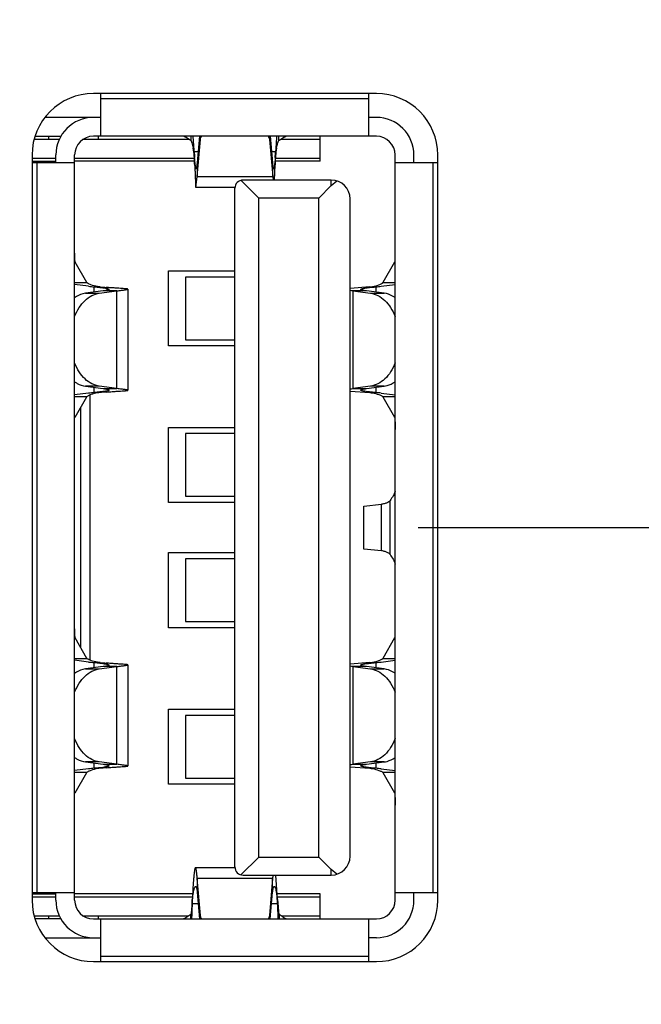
# Model space of a CAD drawing. Header units: inches. Extents: x 0 to 34, y 0 to 22.
# Tile 63 of 74: x 20.867 to 21.258, y 15.859 to 16.478. Entities that reach past the tile are written whole.
import ezdxf

# ---------------------------------------------------------------- set-up
doc = ezdxf.new("R2010")
doc.units = ezdxf.units.IN
doc.header["$LTSCALE"] = 1.87
doc.header["$MEASUREMENT"] = 0
doc.layers.get('0').update_dxf_attribs({"linetype": 'CONTINUOUS'})
doc.layers.add('02___PRT_ALL_AXES', color=7, linetype='CONTINUOUS')
doc.layers.add('DIMENSIONS', color=7, linetype='CONTINUOUS')
doc.styles.get("Standard").update_dxf_attribs({"font": 'txt', "width": 0.8})
doc.dimstyles.new('DIMSTYLE_1', dxfattribs={"dimtxt": 0.125, "dimasz": 0.18, "dimexe": 0.125, "dimexo": 0.0625, "dimgap": 0.0625, "dimtad": 0, "dimtih": 1, "dimtoh": 1, "dimdec": 3, "dimzin": 4, "dimdsep": 46, "dimtxsty": 'STANDARD', "dimblk": '_FILLED', "dimblk1": '_FILLED', "dimblk2": '_FILLED', "dimcen": 0.09, "dimadec": 0, "dimazin": 0, "dimtp": 0.001, "dimtm": 0.001, "dimtfac": 1, "dimtdec": 3, "dimtofl": 0, "dimtmove": 0, "dimatfit": 3, "dimldrblk": '_FILLED', "dimfxl": 1, "dimtolj": 1, "dimtzin": 4, "dimarcsym": 0})

# ---------------------------------------------------------------- blocks, each defined once
blk = doc.blocks.new('_FILLED')
at = {"color": 0, "linetype": 'BYBLOCK'}
blk.add_solid([(0, 0), (-1, 0.1736), (-1, -0.1736)], dxfattribs=at)
blk = doc.blocks.new('*D18')
at = {"layer": 'DIMENSIONS', "color": 2, "linetype": 'CONTINUOUS'}
for p, q in [((20.08254, 16.22325), (20.08254, 18.73495)), ((21.00196, 16.49387), (21.00196, 18.73495)), ((20.08254, 18.60995), (19.72482, 18.60995)), ((21.00196, 18.60995), (21.36196, 18.60995))]:
    blk.add_line(p, q, dxfattribs=at)
at = {"layer": 'DIMENSIONS', "color": 2, "linetype": 'CONTINUOUS', "xscale": 0.18, "yscale": 0.18, "zscale": 0.18}
blk.add_blockref('_FILLED', (20.08254, 18.60995), dxfattribs=at)
at = {"layer": 'DIMENSIONS', "color": 2, "linetype": 'CONTINUOUS', "xscale": 0.18, "yscale": 0.18, "zscale": 0.18, "rotation": 180}
blk.add_blockref('_FILLED', (21.00196, 18.60995), dxfattribs=at)
at = {"layer": 'DIMENSIONS', "color": 2, "linetype": 'CONTINUOUS', "insert": (19.66232, 18.67245), "char_height": 0.125, "width": 1.225, "attachment_point": 3, "line_spacing_factor": 0.9}
blk.add_mtext('.919{\\Ftxt.shx;\\W1.000000;\\H0.125000; }[23.35]', dxfattribs=at)
blk = doc.blocks.new('*D19')
at = {"layer": 'DIMENSIONS', "color": 2, "linetype": 'CONTINUOUS'}
for p, q in [((21.00196, 16.49387), (21.00196, 17.98495)), ((21.67957, 17.13096), (21.67957, 17.98495)), ((21.00196, 17.85995), (20.64196, 17.85995)), ((21.67957, 17.85995), (22.00312, 17.85995))]:
    blk.add_line(p, q, dxfattribs=at)
at = {"layer": 'DIMENSIONS', "color": 2, "linetype": 'CONTINUOUS', "xscale": 0.18, "yscale": 0.18, "zscale": 0.18}
blk.add_blockref('_FILLED', (21.00196, 17.85995), dxfattribs=at)
at = {"layer": 'DIMENSIONS', "color": 2, "linetype": 'CONTINUOUS', "xscale": 0.18, "yscale": 0.18, "zscale": 0.18, "rotation": 180}
blk.add_blockref('_FILLED', (21.67957, 17.85995), dxfattribs=at)
at = {"layer": 'DIMENSIONS', "color": 2, "linetype": 'CONTINUOUS', "insert": (22.06562, 17.92245), "char_height": 0.125, "width": 1.225, "attachment_point": 1, "line_spacing_factor": 0.9}
blk.add_mtext('.678{\\Ftxt.shx;\\W1.000000;\\H0.125000; }[17.21]', dxfattribs=at)
blk = doc.blocks.new('*D20')
at = {"layer": 'DIMENSIONS', "color": 2, "linetype": 'CONTINUOUS'}
for p, q in [((21.06706, 17.10995), (22.55457, 17.10995)), ((22.42957, 17.10995), (22.42957, 16.75923)), ((22.42957, 16.1585), (22.42957, 16.50923)), ((21.11722, 16.1585), (22.55457, 16.1585))]:
    blk.add_line(p, q, dxfattribs=at)
at = {"layer": 'DIMENSIONS', "color": 2, "linetype": 'CONTINUOUS', "xscale": 0.18, "yscale": 0.18, "zscale": 0.18}
for p, rotation in [((22.42957, 17.10995), 90), ((22.42957, 16.1585), 270)]:
    blk.add_blockref('_FILLED', p, dxfattribs=dict(at, rotation=rotation))
at = {"layer": 'DIMENSIONS', "color": 2, "linetype": 'CONTINUOUS', "insert": (22.42957, 16.69673), "char_height": 0.125, "width": 1.225, "attachment_point": 2, "line_spacing_factor": 0.9}
blk.add_mtext('.951{\\Ftxt.shx;\\W1.000000;\\H0.125000; }[24.17]', dxfattribs=at)
blk = doc.blocks.new('*D21')
at = {"layer": 'DIMENSIONS', "color": 2, "linetype": 'CONTINUOUS'}
for p, q in [((21.11722, 16.1585), (22.55457, 16.1585)), ((22.42957, 16.1585), (22.42957, 15.75801)), ((22.42957, 15.10751), (22.42957, 15.50801)), ((21.11722, 15.10751), (22.55457, 15.10751))]:
    blk.add_line(p, q, dxfattribs=at)
at = {"layer": 'DIMENSIONS', "color": 2, "linetype": 'CONTINUOUS', "xscale": 0.18, "yscale": 0.18, "zscale": 0.18}
for p, rotation in [((22.42957, 16.1585), 90), ((22.42957, 15.10751), 270)]:
    blk.add_blockref('_FILLED', p, dxfattribs=dict(at, rotation=rotation))
at = {"layer": 'DIMENSIONS', "color": 2, "linetype": 'CONTINUOUS', "insert": (22.42957, 15.69551), "char_height": 0.125, "width": 1.225, "attachment_point": 2, "line_spacing_factor": 0.9}
blk.add_mtext('1.051{\\Ftxt.shx;\\W1.000000;\\H0.125000; }[26.7]', dxfattribs=at)

msp = doc.modelspace()

# ---------------------------------------------------------------- linework, layer by layer
at = {"color": 7, "linetype": 'CONTINUOUS'}
for p, q in [((20.91771, 16.40456), (20.91771, 16.43137)), ((21.08622, 16.40456), (21.08622, 16.43137)), ((20.91771, 16.42818), (21.08622, 16.42818)), ((20.91771, 16.41637), (20.88245, 16.41637)), ((21.09094, 16.41637), (21.08622, 16.41637)), ((20.89152, 16.40259), (20.87567, 16.40259)), ((20.87623, 16.40456), (20.89253, 16.40456)), ((20.88464, 16.40456), (20.88464, 16.40259)), ((20.97294, 16.40259), (20.90649, 16.40259)), ((21.09094, 16.40456), (20.91299, 16.40456)), ((20.91614, 16.40259), (20.91614, 16.40456)), ((20.97447, 16.40162), (20.97447, 16.40456)), ((20.97967, 16.40456), (20.97816, 16.38782)), ((20.97816, 16.37918), (20.98025, 16.40246)), ((20.98025, 16.40246), (20.98025, 16.40456)), ((21.02368, 16.40456), (21.02368, 16.40246)), ((21.02368, 16.40246), (21.02577, 16.37918)), ((21.02577, 16.38782), (21.02426, 16.40456)), ((21.02946, 16.40456), (21.02946, 16.40162)), ((21.05551, 16.40259), (21.03099, 16.40259)), ((21.05551, 16.38881), (21.05551, 16.40456)), ((20.88937, 16.38803), (20.88937, 16.39275)), ((20.90118, 15.92425), (20.90118, 16.39275)), ((20.97637, 16.39496), (20.9788, 16.39496)), ((21.02513, 16.39496), (21.02756, 16.39496)), ((21.10275, 15.92425), (21.10275, 16.39275)), ((21.11456, 16.38803), (21.11456, 16.39275)), ((20.87437, 16.39078), (20.88937, 16.39078)), ((20.87437, 16.38881), (20.88937, 16.38881)), ((20.87437, 16.38803), (20.90118, 16.38803)), ((20.87756, 15.92897), (20.87756, 16.38803)), ((20.90118, 16.39078), (20.97647, 16.39078)), ((20.97658, 16.38881), (20.90118, 16.38881)), ((20.97816, 16.38782), (20.97816, 16.37918)), ((21.02577, 16.37918), (21.02577, 16.38782)), ((21.02683, 16.377), (21.02723, 16.38647)), ((21.05551, 16.38881), (21.02735, 16.38881)), ((21.02746, 16.39078), (21.05551, 16.39078)), ((21.10275, 16.38803), (21.12956, 16.38803)), ((21.12637, 16.38803), (21.12637, 15.92897)), ((20.97742, 16.37228), (20.97816, 16.37918)), ((20.97816, 16.37918), (21.02577, 16.37918)), ((21.00574, 16.37682), (21.01693, 16.36564)), ((21.06259, 16.377), (21.00708, 16.377)), ((21.02577, 16.37918), (21.02596, 16.377)), ((21.06259, 16.37351), (21.06259, 16.377)), ((21.06259, 16.37351), (21.06609, 16.37647)), ((21.00198, 16.37228), (20.97742, 16.37228)), ((21.00196, 15.94511), (21.00196, 16.37188)), ((21.05472, 16.36564), (21.06259, 16.37351)), ((21.01693, 15.95136), (21.01693, 16.36564)), ((21.05472, 16.36564), (21.01693, 16.36564)), ((21.05472, 15.95136), (21.05472, 16.36564)), ((21.07441, 15.95181), (21.07441, 16.36519)), ((20.90118, 16.32531), (20.90156, 16.3253)), ((20.90888, 16.31248), (20.90155, 16.3253)), ((21.10238, 16.3253), (21.09505, 16.31248)), ((21.10237, 16.3253), (21.10275, 16.32531)), ((20.96023, 16.27267), (20.96023, 16.31992)), ((20.96023, 16.31992), (21.00196, 16.31992)), ((20.90118, 16.31248), (20.90887, 16.31248)), ((20.97086, 16.31598), (20.97086, 16.27661)), ((21.00196, 16.31598), (20.97086, 16.31598)), ((21.09506, 16.31248), (21.10275, 16.31248)), ((20.90996, 16.31019), (20.90117, 16.31129)), ((20.91915, 16.30732), (20.90807, 16.30583)), ((20.90807, 16.30583), (20.9167, 16.30583)), ((20.91344, 16.30655), (20.91344, 16.30985)), ((20.91344, 16.30985), (20.91719, 16.30985)), ((20.91344, 16.30985), (20.91894, 16.30924)), ((20.9167, 16.30583), (20.92778, 16.30732)), ((20.92778, 16.30732), (20.91915, 16.30732)), ((20.92778, 16.2459), (20.92778, 16.30732)), ((20.93465, 16.30839), (20.93465, 16.24483)), ((21.08674, 16.30985), (21.07441, 16.3089)), ((21.07615, 16.30732), (21.07615, 16.2459)), ((21.08478, 16.30732), (21.07615, 16.30732)), ((21.07615, 16.30732), (21.08723, 16.30583)), ((21.09586, 16.30583), (21.08478, 16.30732)), ((21.08674, 16.30985), (21.09049, 16.30985)), ((21.08723, 16.30583), (21.09586, 16.30583)), ((21.09049, 16.30985), (21.09049, 16.30655)), ((21.09401, 16.3102), (21.10276, 16.31129)), ((20.97086, 16.27661), (21.00196, 16.27661)), ((21.00196, 16.27267), (20.96023, 16.27267)), ((20.9167, 16.24739), (20.90807, 16.24739)), ((20.90807, 16.24739), (20.91915, 16.2459)), ((20.91344, 16.24337), (20.91344, 16.24667)), ((20.91894, 16.24397), (20.91344, 16.24337)), ((20.92778, 16.2459), (20.9167, 16.24739)), ((20.91915, 16.2459), (20.92778, 16.2459)), ((21.07441, 16.24431), (21.08674, 16.24337)), ((21.08723, 16.24739), (21.07615, 16.2459)), ((21.07615, 16.2459), (21.08478, 16.2459)), ((21.08478, 16.2459), (21.09586, 16.24739)), ((21.09586, 16.24739), (21.08723, 16.24739)), ((21.09049, 16.24667), (21.09049, 16.24337)), ((20.90992, 16.24302), (20.90117, 16.24193)), ((20.90887, 16.24074), (20.90118, 16.24074)), ((20.90155, 16.22791), (20.90888, 16.24074)), ((20.91102, 16.07507), (20.91102, 16.24193)), ((20.91719, 16.24337), (20.91344, 16.24337)), ((21.09049, 16.24337), (21.08674, 16.24337)), ((21.09397, 16.24302), (21.10276, 16.24193)), ((21.09505, 16.24074), (21.10238, 16.22791)), ((21.10275, 16.24074), (21.09506, 16.24074)), ((20.90511, 16.08285), (20.90511, 16.23415)), ((20.90156, 16.22791), (20.90118, 16.22791)), ((21.10275, 16.22791), (21.10237, 16.22791)), ((20.96023, 16.17425), (20.96023, 16.22149)), ((20.96023, 16.22149), (21.00196, 16.22149)), ((20.97086, 16.21755), (20.97086, 16.17818)), ((21.00196, 16.21755), (20.97086, 16.21755)), ((20.97086, 16.17818), (21.00196, 16.17818)), ((21.00196, 16.17425), (20.96023, 16.17425)), ((21.08305, 16.17199), (21.09423, 16.17314)), ((21.08305, 16.145), (21.08305, 16.17199)), ((21.09423, 16.14386), (21.09423, 16.17314)), ((21.09969, 16.14156), (21.09969, 16.17544)), ((21.09423, 16.14386), (21.08305, 16.145)), ((20.96023, 16.09551), (20.96023, 16.14275)), ((20.96023, 16.14275), (21.00196, 16.14275)), ((20.97086, 16.13881), (20.97086, 16.09944)), ((21.00196, 16.13881), (20.97086, 16.13881)), ((21.00196, 16.09551), (20.96023, 16.09551)), ((20.97086, 16.09944), (21.00196, 16.09944)), ((20.90118, 16.08908), (20.90156, 16.08908)), ((20.90888, 16.07626), (20.90155, 16.08908)), ((21.10238, 16.08908), (21.09505, 16.07626)), ((21.10237, 16.08908), (21.10275, 16.08908)), ((20.90996, 16.07397), (20.90117, 16.07507)), ((20.90118, 16.07626), (20.90887, 16.07626)), ((20.91915, 16.0711), (20.90807, 16.06961)), ((20.91344, 16.07033), (20.91344, 16.07362)), ((20.91344, 16.07362), (20.91719, 16.07362)), ((20.91344, 16.07362), (20.91894, 16.07302)), ((20.9167, 16.06961), (20.92778, 16.0711)), ((20.92778, 16.0711), (20.91915, 16.0711)), ((20.92778, 16.00968), (20.92778, 16.0711)), ((20.93465, 16.07217), (20.93465, 16.00861)), ((21.08674, 16.07362), (21.07441, 16.07268)), ((21.07615, 16.0711), (21.07615, 16.00968)), ((21.08478, 16.0711), (21.07615, 16.0711)), ((21.07615, 16.0711), (21.08723, 16.06961)), ((21.09586, 16.06961), (21.08478, 16.0711)), ((21.08674, 16.07362), (21.09049, 16.07362)), ((21.09049, 16.07362), (21.09049, 16.07033)), ((21.09401, 16.07398), (21.10276, 16.07507)), ((21.09506, 16.07626), (21.10275, 16.07626)), ((20.90807, 16.06961), (20.9167, 16.06961)), ((21.08723, 16.06961), (21.09586, 16.06961)), ((20.96023, 15.99708), (20.96023, 16.04433)), ((20.96023, 16.04433), (21.00196, 16.04433)), ((20.97086, 16.04039), (20.97086, 16.00102)), ((21.00196, 16.04039), (20.97086, 16.04039)), ((20.9167, 16.01117), (20.90807, 16.01117)), ((20.90807, 16.01117), (20.91915, 16.00968)), ((20.91344, 16.00715), (20.91344, 16.01045)), ((20.92778, 16.00968), (20.9167, 16.01117)), ((20.91915, 16.00968), (20.92778, 16.00968)), ((21.08723, 16.01117), (21.07615, 16.00968)), ((21.07615, 16.00968), (21.08478, 16.00968)), ((21.08478, 16.00968), (21.09586, 16.01117)), ((21.09586, 16.01117), (21.08723, 16.01117)), ((21.09049, 16.01045), (21.09049, 16.00715)), ((20.90992, 16.0068), (20.90117, 16.00571)), ((20.90887, 16.00452), (20.90118, 16.00452)), ((20.90155, 15.99169), (20.90888, 16.00452)), ((20.91894, 16.00775), (20.91344, 16.00715)), ((20.91719, 16.00715), (20.91344, 16.00715)), ((21.07441, 16.00809), (21.08674, 16.00715)), ((21.09049, 16.00715), (21.08674, 16.00715)), ((21.09397, 16.0068), (21.10276, 16.00571)), ((21.09505, 16.00452), (21.10238, 15.99169)), ((21.10275, 16.00452), (21.09506, 16.00452)), ((21.00196, 15.99708), (20.96023, 15.99708)), ((20.97086, 16.00102), (21.00196, 16.00102)), ((20.90156, 15.99169), (20.90118, 15.99169)), ((21.10275, 15.99169), (21.10237, 15.99169)), ((21.01693, 15.95136), (21.00574, 15.94017)), ((21.01693, 15.95136), (21.05472, 15.95136)), ((21.06259, 15.94349), (21.05472, 15.95136)), ((20.97714, 15.94472), (21.00198, 15.94472)), ((21.06259, 15.93999), (21.06259, 15.94349)), ((21.06609, 15.94052), (21.06259, 15.94349)), ((20.97827, 15.93781), (20.97827, 15.92918)), ((20.98027, 15.91455), (20.97827, 15.93781)), ((21.02566, 15.93781), (20.97827, 15.93781)), ((21.00708, 15.93999), (21.06259, 15.93999)), ((21.02566, 15.93781), (21.02366, 15.91455)), ((21.02566, 15.92918), (21.02566, 15.93781)), ((21.02882, 15.92461), (21.02771, 15.93999)), ((20.87437, 15.92897), (20.90118, 15.92897)), ((20.87437, 15.92818), (20.88937, 15.92818)), ((20.88937, 15.92425), (20.88937, 15.92897)), ((20.97533, 15.92818), (20.90118, 15.92818)), ((20.97827, 15.92918), (20.97971, 15.91244)), ((21.02422, 15.91244), (21.02566, 15.92918)), ((21.05551, 15.92818), (21.0286, 15.92818)), ((21.05551, 15.91244), (21.05551, 15.92818)), ((21.10275, 15.92897), (21.12956, 15.92897)), ((21.11456, 15.92425), (21.11456, 15.92897)), ((20.88937, 15.92622), (20.87437, 15.92622)), ((20.97521, 15.92622), (20.90118, 15.92622)), ((20.97511, 15.92461), (20.97481, 15.91995)), ((20.97511, 15.92204), (20.97543, 15.92589)), ((20.97511, 15.92204), (20.97511, 15.92461)), ((20.97889, 15.92204), (20.97511, 15.92204)), ((21.02882, 15.92204), (21.02504, 15.92204)), ((21.05551, 15.92622), (21.02872, 15.92622)), ((21.02882, 15.92461), (21.02882, 15.92204)), ((21.02882, 15.92461), (21.02912, 15.91997)), ((20.87567, 15.9144), (20.89152, 15.9144)), ((20.89253, 15.91244), (20.87623, 15.91244)), ((20.88464, 15.9144), (20.88464, 15.91244)), ((20.90649, 15.9144), (20.97274, 15.9144)), ((20.91299, 15.91244), (21.09094, 15.91244)), ((20.91614, 15.91244), (20.91614, 15.9144)), ((20.91771, 15.88562), (20.91771, 15.91244)), ((20.9742, 15.91244), (20.9742, 15.91537)), ((20.98027, 15.91244), (20.98027, 15.91455)), ((21.02366, 15.91455), (21.02366, 15.91244)), ((21.02973, 15.91537), (21.02973, 15.91244)), ((21.03119, 15.9144), (21.05551, 15.9144)), ((21.08622, 15.88562), (21.08622, 15.91244)), ((20.88245, 15.90062), (20.91771, 15.90062)), ((21.09094, 15.90062), (21.08622, 15.90062)), ((21.08622, 15.88881), (20.91771, 15.88881))]:
    msp.add_line(p, q, dxfattribs=at)
for centre, radius, start, end in [((20.91299, 16.39275), 0.02362, 90, 180), ((21.09094, 16.39275), 0.02362, 0, 90), ((20.91299, 16.39275), 0.01181, 90, 180), ((20.60788, 16.37583), 0.36895, 4.15712, 4.46784), ((20.49139, 16.36735), 0.48576, 3.94711, 4.15903), ((19.96124, 16.33149), 1.01711, 3.57777, 3.90658), ((22.05318, 16.33082), 1.02763, 176.09907, 176.42152), ((21.51973, 16.36687), 0.49296, 175.85202, 176.06137), ((21.39542, 16.3759), 0.36832, 175.53522, 175.85423), ((21.09094, 16.39275), 0.01181, 0, 90), ((20.93548, 16.3898), 0.04097, 3.62543, 10.12212), ((21.4409, 16.42363), 0.46541, 183.53245, 184.01055), ((20.46515, 16.43009), 0.5635, 356.03107, 356.42594), ((21.06836, 16.38981), 0.04089, 169.83442, 176.37813), ((20.55333, 16.36594), 0.42387, 2.72064, 3.57695), ((21.47202, 16.36478), 0.44532, 176.44484, 177.20763), ((21.00708, 16.37188), 0.00512, 90, 180), ((21.06259, 16.36519), 0.01181, 0, 90), ((20.96715, 16.86545), 0.5582, 264.11935, 264.4786), ((20.94292, 16.57697), 0.26836, 264.49721, 265.33339), ((21.00647, 15.78876), 0.52322, 82.34692, 82.53949), ((21.03699, 16.86333), 0.55606, 275.52105, 275.88514), ((21.00579, 16.76961), 0.52841, 277.46146, 277.65213), ((20.96694, 15.68989), 0.55606, 95.52105, 95.88514), ((20.94204, 15.98615), 0.25842, 94.64863, 95.51893), ((21.03678, 15.68776), 0.5582, 84.11935, 84.4786), ((20.96715, 16.62923), 0.5582, 264.11935, 264.4786), ((20.94292, 16.34075), 0.26836, 264.49721, 265.33339), ((21.00647, 15.55254), 0.52322, 82.34692, 82.53949), ((21.03699, 16.62711), 0.55606, 275.52105, 275.88514), ((21.00579, 16.53339), 0.52841, 277.46146, 277.65213), ((20.96694, 15.45367), 0.55606, 95.52105, 95.88514), ((20.94204, 15.74993), 0.25842, 94.64863, 95.51893), ((21.03678, 15.45154), 0.5582, 84.11935, 84.4786), ((21.06259, 15.95181), 0.01181, 270, 360), ((21.00708, 15.94511), 0.00512, 180, 270), ((21.16271, 15.92619), 0.13755, 174.24128, 175.15329), ((21.94887, 15.8669), 0.97547, 176.23616, 176.60833), ((20.91299, 15.92425), 0.02362, 180, 270), ((20.91299, 15.92425), 0.01181, 180, 270), ((21.19399, 15.90901), 0.21927, 176.59421, 178.09802), ((20.95063, 15.91744), 0.07833, 3.36527, 6.20887), ((20.80911, 15.90897), 0.22009, 1.88924, 3.40539), ((21.09094, 15.92425), 0.02362, 270, 360), ((21.09094, 15.92425), 0.01181, 270, 360), ((21.29915, 15.90513), 0.3245, 178.02849, 178.34632), ((20.70317, 15.90507), 0.3261, 1.64455, 1.95979), ((21.39081, 15.90249), 0.41619, 178.34824, 178.63265), ((20.61285, 15.90249), 0.41646, 1.36754, 1.6429)]:
    msp.add_arc(centre, radius, start, end, dxfattribs=at)
for points, knots in [([(20.97447, 16.40162), (20.97358, 16.40213), (20.97197, 16.40327), (20.97023, 16.4043), (20.96931, 16.40456)], [0, 0, 0, 0, 0.515232, 1, 1, 1, 1]), ([(20.97582, 16.397), (20.97571, 16.39763), (20.97548, 16.39874), (20.97514, 16.40002), (20.97488, 16.4008), (20.97472, 16.40121), (20.9746, 16.40146), (20.97451, 16.4016), (20.97447, 16.40162)], [0, 0, 0, 0, 0.395104, 0.702595, 0.818686, 0.907574, 0.968086, 1, 1, 1, 1]), ([(20.98025, 16.40246), (20.98027, 16.40264), (20.98039, 16.40339), (20.98075, 16.4041), (20.98109, 16.40456)], [0, 0, 0, 0, 0.241696, 1, 1, 1, 1]), ([(21.02284, 16.40456), (21.02296, 16.4044), (21.02338, 16.40377), (21.02363, 16.40302), (21.02368, 16.40246)], [0, 0, 0, 0, 0.262499, 1, 1, 1, 1]), ([(21.02812, 16.39702), (21.02823, 16.39765), (21.02846, 16.39875), (21.02879, 16.40003), (21.02905, 16.40081), (21.02921, 16.40121), (21.02934, 16.40146), (21.02942, 16.4016), (21.02946, 16.40162)], [0, 0, 0, 0, 0.395119, 0.702561, 0.818646, 0.907535, 0.968058, 1, 1, 1, 1]), ([(21.03462, 16.40456), (21.0337, 16.4043), (21.03196, 16.40327), (21.03035, 16.40213), (21.02946, 16.40162)], [0, 0, 0, 0, 0.484768, 1, 1, 1, 1]), ([(20.97752, 16.38409), (20.97747, 16.38409), (20.97737, 16.38429), (20.97728, 16.38463), (20.97717, 16.38523), (20.97707, 16.38603), (20.97696, 16.38704), (20.9768, 16.38875), (20.9767, 16.39012), (20.97663, 16.39108)], [0, 0, 0, 0, 0.023058, 0.075847, 0.160283, 0.275534, 0.419772, 0.590519, 1, 1, 1, 1]), ([(20.97816, 16.38782), (20.97811, 16.38729), (20.97802, 16.38636), (20.97788, 16.38521), (20.97774, 16.3845), (20.97763, 16.38418), (20.97756, 16.38409), (20.97752, 16.38409)], [0, 0, 0, 0, 0.417194, 0.728155, 0.921682, 0.973753, 1, 1, 1, 1]), ([(21.02641, 16.38409), (21.02637, 16.38409), (21.0263, 16.38418), (21.02619, 16.3845), (21.02605, 16.38521), (21.02591, 16.38636), (21.02582, 16.38729), (21.02577, 16.38782)], [0, 0, 0, 0, 0.026247, 0.078318, 0.271845, 0.582806, 1, 1, 1, 1]), ([(21.0273, 16.39108), (21.02723, 16.39012), (21.02713, 16.38875), (21.02697, 16.38704), (21.02686, 16.38603), (21.02676, 16.38523), (21.02665, 16.38463), (21.02656, 16.38429), (21.02646, 16.38409), (21.02641, 16.38409)], [0, 0, 0, 0, 0.409481, 0.580228, 0.724466, 0.839717, 0.924153, 0.976942, 1, 1, 1, 1]), ([(20.97672, 16.38606), (20.97677, 16.38507), (20.97686, 16.38318), (20.97697, 16.38049), (20.97706, 16.37813), (20.97714, 16.37613), (20.9772, 16.37471), (20.97725, 16.37379), (20.97728, 16.37326), (20.97731, 16.37286), (20.97734, 16.37254), (20.97737, 16.37239), (20.9774, 16.37228), (20.97742, 16.37228)], [0, 0, 0, 0, 0.215823, 0.411628, 0.583896, 0.729484, 0.845596, 0.891951, 0.930189, 0.960137, 0.981714, 0.994889, 1, 1, 1, 1]), ([(20.90155, 16.3253), (20.90151, 16.32538), (20.90146, 16.32565), (20.90139, 16.32615), (20.90134, 16.32689), (20.90126, 16.32826), (20.9012, 16.33032), (20.90118, 16.33206), (20.90118, 16.33299)], [0, 0, 0, 0, 0.035112, 0.102139, 0.199359, 0.323711, 0.636566, 1, 1, 1, 1]), ([(20.9114, 16.31114), (20.91106, 16.31127), (20.91046, 16.31151), (20.90969, 16.31188), (20.90919, 16.31219), (20.90893, 16.31238), (20.90888, 16.31248)], [0, 0, 0, 0, 0.377246, 0.675171, 0.885106, 1, 1, 1, 1]), ([(21.09252, 16.31114), (21.09286, 16.31127), (21.09347, 16.31151), (21.09424, 16.31188), (21.09474, 16.31219), (21.095, 16.31238), (21.09505, 16.31248)], [0, 0, 0, 0, 0.377309, 0.675251, 0.885154, 1, 1, 1, 1]), ([(20.90116, 16.29118), (20.90193, 16.29314), (20.90374, 16.29678), (20.90742, 16.30134), (20.91178, 16.30454), (20.91508, 16.30561), (20.9167, 16.30583)], [0, 0, 0, 0, 0.283122, 0.543095, 0.78003, 1, 1, 1, 1]), ([(20.90807, 16.30583), (20.90747, 16.30575), (20.90501, 16.30525), (20.90271, 16.30411), (20.90117, 16.30301)], [0, 0, 0, 0, 0.242366, 1, 1, 1, 1]), ([(20.91718, 16.30985), (20.91663, 16.3099), (20.91466, 16.31016), (20.91273, 16.31065), (20.9114, 16.31114)], [0, 0, 0, 0, 0.284033, 1, 1, 1, 1]), ([(20.91894, 16.30924), (20.91949, 16.30917), (20.92045, 16.30904), (20.92171, 16.30879), (20.92242, 16.30861), (20.92285, 16.30839), (20.92285, 16.30827)], [0, 0, 0, 0, 0.410808, 0.718461, 0.913447, 1, 1, 1, 1]), ([(20.92285, 16.30827), (20.92285, 16.30815), (20.92244, 16.30793), (20.92177, 16.30776), (20.92058, 16.30752), (20.91967, 16.30739), (20.91915, 16.30732)], [0, 0, 0, 0, 0.08729, 0.28196, 0.589377, 1, 1, 1, 1]), ([(20.93465, 16.30839), (20.93465, 16.30842), (20.93455, 16.30847), (20.93439, 16.30851), (20.93409, 16.30856), (20.93348, 16.30863), (20.93243, 16.30871), (20.93087, 16.30882), (20.9289, 16.30894), (20.92657, 16.30909), (20.92393, 16.30928), (20.92206, 16.30942), (20.92109, 16.3095)], [0, 0, 0, 0, 0.005866, 0.019274, 0.040932, 0.070905, 0.155391, 0.271308, 0.416619, 0.588604, 0.784205, 1, 1, 1, 1]), ([(20.92778, 16.30732), (20.92875, 16.30745), (20.93012, 16.30763), (20.93182, 16.30785), (20.93281, 16.30799), (20.93357, 16.3081), (20.93415, 16.3082), (20.93445, 16.30828), (20.93465, 16.30835), (20.93465, 16.30839)], [0, 0, 0, 0, 0.422419, 0.59381, 0.736196, 0.848533, 0.92992, 0.979995, 1, 1, 1, 1]), ([(21.08108, 16.30827), (21.08108, 16.30835), (21.08134, 16.30854), (21.08183, 16.30869), (21.08266, 16.30889), (21.0843, 16.30916), (21.08695, 16.30949), (21.08922, 16.30972), (21.09049, 16.30985)], [0, 0, 0, 0, 0.026864, 0.08252, 0.169803, 0.287466, 0.602982, 1, 1, 1, 1]), ([(21.08478, 16.30732), (21.08426, 16.30739), (21.08335, 16.30752), (21.08216, 16.30776), (21.08149, 16.30793), (21.08108, 16.30815), (21.08108, 16.30827)], [0, 0, 0, 0, 0.410623, 0.71804, 0.91271, 1, 1, 1, 1]), ([(21.08675, 16.30985), (21.0873, 16.3099), (21.08926, 16.31016), (21.0912, 16.31065), (21.09252, 16.31114)], [0, 0, 0, 0, 0.283966, 1, 1, 1, 1]), ([(21.08723, 16.30583), (21.08885, 16.30561), (21.09215, 16.30454), (21.09651, 16.30134), (21.10019, 16.29678), (21.102, 16.29314), (21.10277, 16.29118)], [0, 0, 0, 0, 0.21997, 0.456905, 0.716878, 1, 1, 1, 1]), ([(21.10276, 16.30301), (21.10223, 16.30339), (21.10012, 16.30473), (21.09769, 16.30558), (21.09586, 16.30583)], [0, 0, 0, 0, 0.260883, 1, 1, 1, 1]), ([(20.9167, 16.24739), (20.91508, 16.24761), (20.91178, 16.24868), (20.90742, 16.25187), (20.90374, 16.25643), (20.90193, 16.26008), (20.90116, 16.26204)], [0, 0, 0, 0, 0.21997, 0.456905, 0.716878, 1, 1, 1, 1]), ([(21.10277, 16.26204), (21.102, 16.26008), (21.10019, 16.25643), (21.09651, 16.25187), (21.09215, 16.24868), (21.08885, 16.24761), (21.08723, 16.24739)], [0, 0, 0, 0, 0.283122, 0.543095, 0.78003, 1, 1, 1, 1]), ([(20.90117, 16.2502), (20.9017, 16.24983), (20.90381, 16.24849), (20.90624, 16.24764), (20.90807, 16.24739)], [0, 0, 0, 0, 0.260883, 1, 1, 1, 1]), ([(21.09586, 16.24739), (21.09646, 16.24747), (21.09891, 16.24797), (21.10122, 16.24911), (21.10276, 16.2502)], [0, 0, 0, 0, 0.242366, 1, 1, 1, 1]), ([(20.92285, 16.24495), (20.92285, 16.24483), (20.92242, 16.24461), (20.92171, 16.24442), (20.92045, 16.24418), (20.91949, 16.24405), (20.91894, 16.24397)], [0, 0, 0, 0, 0.086553, 0.281539, 0.589192, 1, 1, 1, 1]), ([(20.91915, 16.2459), (20.91967, 16.24583), (20.92058, 16.2457), (20.92177, 16.24546), (20.92244, 16.24529), (20.92285, 16.24506), (20.92285, 16.24495)], [0, 0, 0, 0, 0.410623, 0.71804, 0.91271, 1, 1, 1, 1]), ([(20.9211, 16.24372), (20.92207, 16.2438), (20.92394, 16.24394), (20.92658, 16.24413), (20.9289, 16.24427), (20.93087, 16.2444), (20.93243, 16.2445), (20.93348, 16.24459), (20.93409, 16.24466), (20.93439, 16.24471), (20.93455, 16.24475), (20.93465, 16.2448), (20.93465, 16.24483)], [0, 0, 0, 0, 0.215811, 0.411418, 0.583402, 0.728707, 0.844619, 0.929098, 0.95907, 0.980726, 0.994133, 1, 1, 1, 1]), ([(20.93465, 16.24483), (20.93465, 16.24487), (20.93445, 16.24494), (20.93415, 16.24502), (20.93357, 16.24512), (20.93281, 16.24523), (20.93182, 16.24537), (20.93012, 16.24559), (20.92875, 16.24577), (20.92778, 16.2459)], [0, 0, 0, 0, 0.020005, 0.07008, 0.151467, 0.263805, 0.40619, 0.57758, 1, 1, 1, 1]), ([(21.08108, 16.24495), (21.08108, 16.24506), (21.08149, 16.24529), (21.08216, 16.24546), (21.08335, 16.2457), (21.08426, 16.24583), (21.08478, 16.2459)], [0, 0, 0, 0, 0.08729, 0.28196, 0.589377, 1, 1, 1, 1]), ([(21.09049, 16.24337), (21.08922, 16.24349), (21.08695, 16.24372), (21.0843, 16.24405), (21.08266, 16.24433), (21.08183, 16.24453), (21.08134, 16.24467), (21.08108, 16.24486), (21.08108, 16.24495)], [0, 0, 0, 0, 0.397018, 0.712534, 0.830197, 0.91748, 0.973136, 1, 1, 1, 1]), ([(20.91141, 16.24208), (20.91107, 16.24195), (20.91046, 16.24171), (20.90969, 16.24134), (20.90919, 16.24103), (20.90893, 16.24083), (20.90888, 16.24074)], [0, 0, 0, 0, 0.377309, 0.675251, 0.885154, 1, 1, 1, 1]), ([(20.91718, 16.24337), (20.91663, 16.24332), (20.91467, 16.24306), (20.91273, 16.24257), (20.91141, 16.24208)], [0, 0, 0, 0, 0.283966, 1, 1, 1, 1]), ([(21.08675, 16.24337), (21.0873, 16.24332), (21.08927, 16.24306), (21.0912, 16.24257), (21.09253, 16.24208)], [0, 0, 0, 0, 0.284033, 1, 1, 1, 1]), ([(21.09253, 16.24208), (21.09287, 16.24195), (21.09347, 16.24171), (21.09424, 16.24134), (21.09474, 16.24103), (21.095, 16.24083), (21.09505, 16.24074)], [0, 0, 0, 0, 0.377246, 0.675171, 0.885106, 1, 1, 1, 1]), ([(21.10238, 16.22791), (21.10242, 16.22783), (21.10247, 16.22756), (21.10254, 16.22705), (21.10259, 16.22629), (21.10267, 16.22489), (21.10274, 16.2228), (21.10275, 16.22103), (21.10275, 16.22008)], [0, 0, 0, 0, 0.035067, 0.102226, 0.199734, 0.324427, 0.637623, 1, 1, 1, 1]), ([(21.10275, 16.18142), (21.10248, 16.18037), (21.10142, 16.17835), (21.10022, 16.17647), (21.09969, 16.17545)], [0, 0, 0, 0, 0.487094, 1, 1, 1, 1]), ([(21.09969, 16.17544), (21.09965, 16.17536), (21.09949, 16.1752), (21.09899, 16.17478), (21.09796, 16.17418), (21.0963, 16.17351), (21.09497, 16.17323), (21.09423, 16.17314)], [0, 0, 0, 0, 0.041904, 0.112693, 0.328736, 0.629081, 1, 1, 1, 1]), ([(21.09969, 16.14156), (21.09965, 16.14163), (21.09949, 16.1418), (21.09899, 16.14222), (21.09796, 16.14282), (21.0963, 16.14348), (21.09497, 16.14377), (21.09423, 16.14386)], [0, 0, 0, 0, 0.041836, 0.112561, 0.328699, 0.629092, 1, 1, 1, 1]), ([(21.09969, 16.14155), (21.10022, 16.14053), (21.10142, 16.13865), (21.10248, 16.13663), (21.10275, 16.13557)], [0, 0, 0, 0, 0.512906, 1, 1, 1, 1]), ([(20.90155, 16.08908), (20.90151, 16.08916), (20.90146, 16.08943), (20.90139, 16.08993), (20.90134, 16.09068), (20.90126, 16.09206), (20.9012, 16.09412), (20.90118, 16.09587), (20.90118, 16.09681)], [0, 0, 0, 0, 0.035085, 0.10212, 0.199403, 0.323839, 0.636801, 1, 1, 1, 1]), ([(20.9114, 16.07492), (20.91106, 16.07505), (20.91046, 16.07529), (20.90969, 16.07566), (20.90919, 16.07597), (20.90893, 16.07616), (20.90888, 16.07626)], [0, 0, 0, 0, 0.377246, 0.675171, 0.885106, 1, 1, 1, 1]), ([(20.91718, 16.07362), (20.91663, 16.07368), (20.91466, 16.07394), (20.91273, 16.07443), (20.9114, 16.07492)], [0, 0, 0, 0, 0.284033, 1, 1, 1, 1]), ([(20.91894, 16.07302), (20.91949, 16.07295), (20.92045, 16.07282), (20.92171, 16.07257), (20.92242, 16.07239), (20.92285, 16.07216), (20.92285, 16.07205)], [0, 0, 0, 0, 0.410808, 0.718461, 0.913447, 1, 1, 1, 1]), ([(20.92285, 16.07205), (20.92285, 16.07193), (20.92244, 16.07171), (20.92177, 16.07154), (20.92058, 16.0713), (20.91967, 16.07117), (20.91915, 16.0711)], [0, 0, 0, 0, 0.08729, 0.28196, 0.589377, 1, 1, 1, 1]), ([(20.93465, 16.07217), (20.93465, 16.0722), (20.93455, 16.07225), (20.93439, 16.07229), (20.93409, 16.07234), (20.93348, 16.07241), (20.93243, 16.07249), (20.93087, 16.0726), (20.9289, 16.07272), (20.92657, 16.07287), (20.92393, 16.07305), (20.92206, 16.0732), (20.92109, 16.07328)], [0, 0, 0, 0, 0.005866, 0.019274, 0.040932, 0.070905, 0.155391, 0.271308, 0.416619, 0.588604, 0.784205, 1, 1, 1, 1]), ([(20.92778, 16.0711), (20.92875, 16.07123), (20.93012, 16.07141), (20.93182, 16.07163), (20.93281, 16.07176), (20.93357, 16.07188), (20.93415, 16.07198), (20.93445, 16.07206), (20.93465, 16.07212), (20.93465, 16.07217)], [0, 0, 0, 0, 0.422419, 0.59381, 0.736196, 0.848533, 0.92992, 0.979995, 1, 1, 1, 1]), ([(21.08108, 16.07205), (21.08108, 16.07213), (21.08134, 16.07232), (21.08183, 16.07247), (21.08266, 16.07267), (21.0843, 16.07294), (21.08695, 16.07327), (21.08922, 16.0735), (21.09049, 16.07362)], [0, 0, 0, 0, 0.026864, 0.08252, 0.169803, 0.287466, 0.602982, 1, 1, 1, 1]), ([(21.08478, 16.0711), (21.08426, 16.07117), (21.08335, 16.0713), (21.08216, 16.07154), (21.08149, 16.07171), (21.08108, 16.07193), (21.08108, 16.07205)], [0, 0, 0, 0, 0.410623, 0.71804, 0.91271, 1, 1, 1, 1]), ([(21.08675, 16.07362), (21.0873, 16.07368), (21.08926, 16.07394), (21.0912, 16.07443), (21.09252, 16.07492)], [0, 0, 0, 0, 0.283966, 1, 1, 1, 1]), ([(21.09252, 16.07492), (21.09286, 16.07505), (21.09347, 16.07529), (21.09424, 16.07566), (21.09474, 16.07597), (21.095, 16.07616), (21.09505, 16.07626)], [0, 0, 0, 0, 0.377309, 0.675251, 0.885154, 1, 1, 1, 1]), ([(20.90116, 16.05496), (20.90193, 16.05692), (20.90374, 16.06056), (20.90742, 16.06512), (20.91178, 16.06832), (20.91508, 16.06939), (20.9167, 16.06961)], [0, 0, 0, 0, 0.283122, 0.543095, 0.78003, 1, 1, 1, 1]), ([(20.90807, 16.06961), (20.90747, 16.06953), (20.90501, 16.06903), (20.90271, 16.06789), (20.90117, 16.06679)], [0, 0, 0, 0, 0.242366, 1, 1, 1, 1]), ([(21.08723, 16.06961), (21.08885, 16.06939), (21.09215, 16.06832), (21.09651, 16.06512), (21.10019, 16.06056), (21.102, 16.05692), (21.10277, 16.05496)], [0, 0, 0, 0, 0.21997, 0.456905, 0.716878, 1, 1, 1, 1]), ([(21.10276, 16.06679), (21.10223, 16.06717), (21.10012, 16.06851), (21.09769, 16.06936), (21.09586, 16.06961)], [0, 0, 0, 0, 0.260883, 1, 1, 1, 1]), ([(20.9167, 16.01117), (20.91508, 16.01139), (20.91178, 16.01246), (20.90742, 16.01565), (20.90374, 16.02021), (20.90193, 16.02386), (20.90116, 16.02582)], [0, 0, 0, 0, 0.21997, 0.456905, 0.716878, 1, 1, 1, 1]), ([(21.10277, 16.02582), (21.102, 16.02386), (21.10019, 16.02021), (21.09651, 16.01565), (21.09215, 16.01246), (21.08885, 16.01139), (21.08723, 16.01117)], [0, 0, 0, 0, 0.283122, 0.543095, 0.78003, 1, 1, 1, 1]), ([(20.90117, 16.01398), (20.9017, 16.01361), (20.90381, 16.01227), (20.90624, 16.01142), (20.90807, 16.01117)], [0, 0, 0, 0, 0.260883, 1, 1, 1, 1]), ([(20.92285, 16.00873), (20.92285, 16.00861), (20.92242, 16.00839), (20.92171, 16.0082), (20.92045, 16.00796), (20.91949, 16.00783), (20.91894, 16.00775)], [0, 0, 0, 0, 0.086553, 0.281539, 0.589192, 1, 1, 1, 1]), ([(20.91915, 16.00968), (20.91967, 16.00961), (20.92058, 16.00948), (20.92177, 16.00924), (20.92244, 16.00907), (20.92285, 16.00884), (20.92285, 16.00873)], [0, 0, 0, 0, 0.410623, 0.71804, 0.91271, 1, 1, 1, 1]), ([(20.93465, 16.00861), (20.93465, 16.00865), (20.93445, 16.00872), (20.93415, 16.0088), (20.93357, 16.0089), (20.93281, 16.00901), (20.93182, 16.00915), (20.93012, 16.00937), (20.92875, 16.00955), (20.92778, 16.00968)], [0, 0, 0, 0, 0.020005, 0.07008, 0.151467, 0.263805, 0.40619, 0.57758, 1, 1, 1, 1]), ([(21.08108, 16.00873), (21.08108, 16.00884), (21.08149, 16.00907), (21.08216, 16.00924), (21.08335, 16.00948), (21.08426, 16.00961), (21.08478, 16.00968)], [0, 0, 0, 0, 0.08729, 0.28196, 0.589377, 1, 1, 1, 1]), ([(21.09049, 16.00715), (21.08922, 16.00727), (21.08695, 16.0075), (21.0843, 16.00783), (21.08266, 16.00811), (21.08183, 16.00831), (21.08134, 16.00845), (21.08108, 16.00864), (21.08108, 16.00873)], [0, 0, 0, 0, 0.397018, 0.712534, 0.830197, 0.91748, 0.973136, 1, 1, 1, 1]), ([(21.09586, 16.01117), (21.09646, 16.01125), (21.09891, 16.01175), (21.10122, 16.01289), (21.10276, 16.01398)], [0, 0, 0, 0, 0.242366, 1, 1, 1, 1]), ([(20.91141, 16.00586), (20.91107, 16.00573), (20.91046, 16.00549), (20.90969, 16.00512), (20.90919, 16.00481), (20.90893, 16.00461), (20.90888, 16.00452)], [0, 0, 0, 0, 0.377309, 0.675251, 0.885154, 1, 1, 1, 1]), ([(20.91718, 16.00715), (20.91663, 16.0071), (20.91467, 16.00684), (20.91273, 16.00635), (20.91141, 16.00586)], [0, 0, 0, 0, 0.283966, 1, 1, 1, 1]), ([(20.9211, 16.0075), (20.92207, 16.00758), (20.92394, 16.00772), (20.92658, 16.0079), (20.9289, 16.00805), (20.93087, 16.00818), (20.93243, 16.00828), (20.93348, 16.00837), (20.93409, 16.00844), (20.93439, 16.00849), (20.93455, 16.00853), (20.93465, 16.00858), (20.93465, 16.00861)], [0, 0, 0, 0, 0.215811, 0.411418, 0.583402, 0.728707, 0.844619, 0.929098, 0.95907, 0.980726, 0.994133, 1, 1, 1, 1]), ([(21.08675, 16.00715), (21.0873, 16.0071), (21.08927, 16.00684), (21.0912, 16.00635), (21.09253, 16.00585)], [0, 0, 0, 0, 0.284033, 1, 1, 1, 1]), ([(21.09253, 16.00585), (21.09287, 16.00573), (21.09347, 16.00549), (21.09424, 16.00512), (21.09474, 16.00481), (21.095, 16.00461), (21.09505, 16.00452)], [0, 0, 0, 0, 0.377246, 0.675171, 0.885106, 1, 1, 1, 1]), ([(21.10238, 15.99169), (21.10242, 15.99161), (21.10247, 15.99135), (21.10254, 15.99084), (21.10259, 15.99009), (21.10267, 15.98871), (21.10273, 15.98663), (21.10275, 15.98488), (21.10275, 15.98394)], [0, 0, 0, 0, 0.035082, 0.102149, 0.199485, 0.323981, 0.636995, 1, 1, 1, 1]), ([(20.97714, 15.94472), (20.97704, 15.94472), (20.97686, 15.9443), (20.9767, 15.94366), (20.9765, 15.94245), (20.9763, 15.94088), (20.9761, 15.93887), (20.97582, 15.93552), (20.97563, 15.93283), (20.97551, 15.93093)], [0, 0, 0, 0, 0.022486, 0.075321, 0.160185, 0.275932, 0.420672, 0.591709, 1, 1, 1, 1]), ([(20.97827, 15.93781), (20.97819, 15.93879), (20.97803, 15.9405), (20.97779, 15.94247), (20.97759, 15.94364), (20.97745, 15.94421), (20.97734, 15.94455), (20.9772, 15.94472), (20.97714, 15.94472)], [0, 0, 0, 0, 0.417935, 0.728962, 0.840787, 0.922531, 0.974363, 1, 1, 1, 1]), ([(20.97543, 15.92589), (20.97554, 15.92687), (20.97576, 15.92859), (20.97618, 15.93078), (20.97659, 15.93213), (20.97694, 15.93276), (20.97715, 15.93291), (20.97724, 15.93291)], [0, 0, 0, 0, 0.397349, 0.705168, 0.905646, 0.964117, 1, 1, 1, 1]), ([(20.97724, 15.93291), (20.97737, 15.93291), (20.97757, 15.93268), (20.97772, 15.93234), (20.97793, 15.9317), (20.97812, 15.93064), (20.97823, 15.92971), (20.97827, 15.92918)], [0, 0, 0, 0, 0.100505, 0.184891, 0.295725, 0.597774, 1, 1, 1, 1]), ([(21.02566, 15.92918), (21.0257, 15.92971), (21.02581, 15.93064), (21.026, 15.9317), (21.02621, 15.93234), (21.02636, 15.93268), (21.02656, 15.93291), (21.02669, 15.93291)], [0, 0, 0, 0, 0.402233, 0.704269, 0.815105, 0.899492, 1, 1, 1, 1]), ([(21.02669, 15.93291), (21.02678, 15.93291), (21.02699, 15.93276), (21.02734, 15.93213), (21.02775, 15.93078), (21.02816, 15.9286), (21.02839, 15.92688), (21.02849, 15.92591)], [0, 0, 0, 0, 0.035908, 0.094383, 0.294829, 0.602614, 1, 1, 1, 1]), ([(20.97481, 15.91995), (20.97476, 15.91933), (20.97467, 15.91824), (20.97455, 15.91696), (20.97444, 15.91618), (20.97437, 15.91578), (20.9743, 15.91553), (20.97424, 15.9154), (20.9742, 15.91537)], [0, 0, 0, 0, 0.402261, 0.711138, 0.825859, 0.912378, 0.970074, 1, 1, 1, 1]), ([(21.02912, 15.91997), (21.02917, 15.91935), (21.02926, 15.91825), (21.02938, 15.91697), (21.02949, 15.91619), (21.02956, 15.91579), (21.02963, 15.91553), (21.02969, 15.9154), (21.02973, 15.91537)], [0, 0, 0, 0, 0.402242, 0.711158, 0.825891, 0.912415, 0.9701, 1, 1, 1, 1]), ([(20.96928, 15.91244), (20.97016, 15.9127), (20.97182, 15.91373), (20.97335, 15.91487), (20.9742, 15.91537)], [0, 0, 0, 0, 0.483653, 1, 1, 1, 1]), ([(20.98111, 15.91243), (20.98099, 15.9126), (20.98057, 15.91323), (20.98032, 15.91399), (20.98027, 15.91455)], [0, 0, 0, 0, 0.262558, 1, 1, 1, 1]), ([(21.02366, 15.91455), (21.02364, 15.91437), (21.02352, 15.91361), (21.02316, 15.9129), (21.02282, 15.91243)], [0, 0, 0, 0, 0.241706, 1, 1, 1, 1]), ([(21.02973, 15.91537), (21.03058, 15.91487), (21.03211, 15.91373), (21.03377, 15.9127), (21.03465, 15.91244)], [0, 0, 0, 0, 0.516348, 1, 1, 1, 1])]:
    msp.add_open_spline(points, degree=3, knots=knots, dxfattribs=at)
at = {"layer": '02___PRT_ALL_AXES', "color": 7, "linetype": 'CONTINUOUS'}
for p, q in [((21.09094, 16.43137), (20.91299, 16.43137)), ((20.87437, 16.39275), (20.87437, 15.92425)), ((21.12956, 15.92425), (21.12956, 16.39275)), ((20.91299, 15.88562), (21.09094, 15.88562))]:
    msp.add_line(p, q, dxfattribs=at)
for centre, start, end in [((20.91299, 16.39275), 90, 180), ((21.09094, 16.39275), 0, 90), ((20.91299, 15.92425), 180, 270), ((21.09094, 15.92425), 270, 360)]:
    msp.add_arc(centre, 0.03862, start, end, dxfattribs=at)

# ---------------------------------------------------------------- dimensions: what is measured, and where the dimension line sits
at = {"layer": 'DIMENSIONS', "color": 2, "linetype": 'CONTINUOUS'}
dim = msp.add_linear_dim(base=(21.00196, 18.60995), p1=(20.08254, 16.16075), p2=(21.00196, 16.43137), dimstyle='DIMSTYLE_1', dxfattribs=at)
dim.commit()
dim.dimension.update_dxf_attribs({"geometry": '*D18', "text_midpoint": (19.04982, 18.60995), "dimtype": 160})
for base, p1, p2, angle, picture, middle in [((21.00196, 17.85995), (21.67957, 17.06846), (21.00196, 16.43137), 180, '*D19', (22.67812, 17.85995)), ((22.42957, 16.1585), (21.00456, 17.10995), (21.05472, 16.1585), 270, '*D20', (22.42957, 16.63423)), ((22.42957, 15.10751), (21.05472, 16.1585), (21.05472, 15.10751), 270, '*D21', (22.42957, 15.63301))]:
    dim = msp.add_linear_dim(base=base, p1=p1, p2=p2, angle=angle, dimstyle='DIMSTYLE_1', dxfattribs=at)
    dim.commit()
    dim.dimension.update_dxf_attribs({"geometry": picture, "text_midpoint": middle, "dimtype": 160})

doc.saveas('drawing.dxf')
